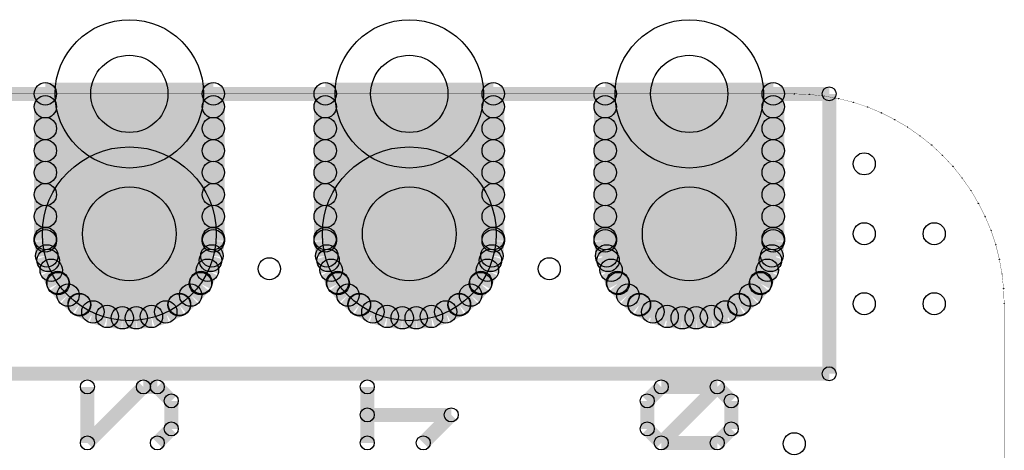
# Model space of a CAD drawing. Extents: x 0 to 26.8, y 0 to 19.7.
# Tile 12 of 12: x 17.9 to 26.8, y 15.8 to 19.7. Entities that reach past the tile are written whole.
import ezdxf

# ---------------------------------------------------------------- set-up
doc = ezdxf.new("R2010")
doc.units = 0
doc.layers.get('0').update_dxf_attribs({"linetype": 'CONTINUOUS'})
for name, color, linetype in [('SEEEDSTUDIOXIAONRF52840V1_1_GBO', 7, 'CONTINUOUS'), ('SEEEDSTUDIOXIAONRF52840V1_1_GBS', 6, 'CONTINUOUS'), ('SEEEDSTUDIOXIAONRF52840V1_1_TXT', 12, 'CONTINUOUS')]:
    doc.layers.add(name, color=color, linetype=linetype)

# ---------------------------------------------------------------- blocks, each defined once
blk = doc.blocks.new('ROUND_3')
blk.add_circle((0, 0), 0.0635)
blk = doc.blocks.new('ROUND_1')
blk.add_circle((0, 0), 0.00127)
blk = doc.blocks.new('CUSTOM_25')
for points in [[(-0.788668, 0.326678), (-0.326676, 0.788668), (0.788668, 0.326678), (0.326678, 0.788668)], [(-0.788668, 0.326676), (-0.788668, 0.326678), (0.788668, 0.326676), (0.788668, 0.326678)], [(-0.788668, -0.326676), (-0.788668, 0.326676), (0.788668, -0.326676), (0.788668, 0.326676)], [(-0.788666, -0.326678), (-0.788668, -0.326676), (0.788668, -0.326678), (0.788668, -0.326676)], [(-0.326678, -0.788668), (-0.788666, -0.326678), (0.326676, -0.788668), (0.788668, -0.326678)]]:
    blk.add_solid(points)
blk = doc.blocks.new('ROUND_26')
blk.add_circle((0, 0), 0.7887)
blk = doc.blocks.new('ROUND_27')
blk.add_circle((0, 0), 0.6731)
blk = doc.blocks.new('ROUND_18')
blk.add_circle((0, 0), 0.1016)
blk = doc.blocks.new('ROUND_85')
blk.add_circle((0, 0), 0.1003)
blk = doc.blocks.new('ROUND_86')
blk.add_circle((0, 0), 0.3505)
blk = doc.blocks.new('ROUND_87')
blk.add_circle((0, 0), 0.4254)

msp = doc.modelspace()

# ---------------------------------------------------------------- linework, layer by layer
at = {"layer": 'SEEEDSTUDIOXIAONRF52840V1_1_GBO'}
for points, const_width in [([(7.4295, 19.0627), (25.2095, 19.0627)], 0.127), ([(25.2095, 19.0627), (25.2095, 16.5227)], 0.127), ([(24.892, 19.0627), (7.747, 19.0627)], 0.00254), ([(25.02916, 19.05762), (24.892, 19.0627)], 0.00254), ([(25.16378, 19.04238), (25.02916, 19.05762)], 0.00254), ([(25.29586, 19.01952), (25.16378, 19.04238)], 0.00254), ([(25.42794, 18.9865), (25.29586, 19.01952)], 0.00254), ([(25.55748, 18.94332), (25.42794, 18.9865)], 0.00254), ([(25.68448, 18.88998), (25.55748, 18.94332)], 0.00254), ([(25.80386, 18.82902), (25.68448, 18.88998)], 0.00254), ([(25.9207, 18.76044), (25.80386, 18.82902)], 0.00254), ([(26.03246, 18.6817), (25.9207, 18.76044)], 0.00254), ([(26.13914, 18.59788), (26.03246, 18.6817)], 0.00254), ([(26.2382, 18.5039), (26.13914, 18.59788)], 0.00254), ([(26.33218, 18.40484), (26.2382, 18.5039)], 0.00254), ([(26.416, 18.29816), (26.33218, 18.40484)], 0.00254), ([(26.49474, 18.1864), (26.416, 18.29816)], 0.00254), ([(26.56332, 18.06956), (26.49474, 18.1864)], 0.00254), ([(26.62428, 17.95018), (26.56332, 18.06956)], 0.00254), ([(26.67762, 17.82318), (26.62428, 17.95018)], 0.00254), ([(26.7208, 17.69364), (26.67762, 17.82318)], 0.00254), ([(26.75382, 17.56156), (26.7208, 17.69364)], 0.00254), ([(26.77668, 17.42948), (26.75382, 17.56156)], 0.00254), ([(26.79192, 17.29486), (26.77668, 17.42948)], 0.00254), ([(26.797, 17.1577), (26.79192, 17.29486)], 0.00254), ([(26.797, 3.1877), (26.797, 17.1577)], 0.00254), ([(25.2095, 16.5227), (7.4295, 16.5227)], 0.127), ([(18.4785, 15.89532), (18.9865, 16.40332)], 0.127), ([(18.4785, 15.89532), (18.4785, 16.40332)], 0.127), ([(18.9865, 16.40332), (19.1135, 16.40332)], 0.127), ([(19.1135, 16.40332), (19.2405, 16.27632)], 0.127), ([(21.0185, 16.40332), (21.0185, 15.89532)], 0.127), ([(23.6855, 16.40332), (23.5585, 16.27632)], 0.127), ([(23.6855, 15.89532), (24.1935, 16.40332)], 0.127), ([(24.1935, 16.40332), (23.6855, 16.40332)], 0.127), ([(24.3205, 16.27632), (24.1935, 16.40332)], 0.127), ([(19.2405, 16.27632), (19.2405, 16.02232)], 0.127), ([(23.5585, 16.27632), (23.5585, 16.02232)], 0.127), ([(24.3205, 16.02232), (24.3205, 16.27632)], 0.127), ([(21.0185, 16.14932), (21.7805, 16.14932)], 0.127), ([(21.7805, 16.14932), (21.5265, 15.89532)], 0.127), ([(19.2405, 16.02232), (19.1135, 15.89532)], 0.127), ([(23.5585, 16.02232), (23.6855, 15.89532)], 0.127), ([(24.1935, 15.89532), (24.3205, 16.02232)], 0.127), ([(23.6855, 15.89532), (24.1935, 15.89532)], 0.127)]:
    msp.add_lwpolyline(points, dxfattribs=dict(at, const_width=const_width))
at = {"layer": 'SEEEDSTUDIOXIAONRF52840V1_1_GBS'}
for points, const_width in [([(18.0975, 19.0627), (19.6215, 19.0627)], 0.2032), ([(18.0975, 17.7292), (18.0975, 19.0627)], 0.2032), ([(19.6215, 19.0627), (19.6215, 17.7292)], 0.2032), ([(22.1615, 19.0627), (20.6375, 19.0627)], 0.2032), ([(20.6375, 19.0627), (20.6375, 17.7292)], 0.2032), ([(22.1615, 17.7292), (22.1615, 19.0627)], 0.2032), ([(24.7015, 19.0627), (23.1775, 19.0627)], 0.2032), ([(23.1775, 19.0627), (23.1775, 17.7292)], 0.2032), ([(24.7015, 17.7292), (24.7015, 19.0627)], 0.2032), ([(24.892, 19.0627), (7.747, 19.0627)], 0.00254), ([(19.6215, 18.94586), (18.0975, 18.94586)], 0.2032), ([(20.6375, 18.94586), (22.1615, 18.94586)], 0.2032), ([(24.7015, 18.94586), (23.1775, 18.94586)], 0.2032), ([(25.02916, 19.05762), (24.892, 19.0627)], 0.00254), ([(25.16378, 19.04238), (25.02916, 19.05762)], 0.00254), ([(25.29586, 19.01952), (25.16378, 19.04238)], 0.00254), ([(25.42794, 18.9865), (25.29586, 19.01952)], 0.00254), ([(25.55748, 18.94332), (25.42794, 18.9865)], 0.00254), ([(25.68448, 18.88998), (25.55748, 18.94332)], 0.00254), ([(25.80386, 18.82902), (25.68448, 18.88998)], 0.00254), ([(18.0975, 18.74774), (19.6215, 18.74774)], 0.2032), ([(22.1615, 18.74774), (20.6375, 18.74774)], 0.2032), ([(23.1775, 18.74774), (24.7015, 18.74774)], 0.2032), ([(25.9207, 18.76044), (25.80386, 18.82902)], 0.00254), ([(26.03246, 18.6817), (25.9207, 18.76044)], 0.00254), ([(26.13914, 18.59788), (26.03246, 18.6817)], 0.00254), ([(19.6215, 18.54708), (18.0975, 18.54708)], 0.2032), ([(20.6375, 18.54708), (22.1615, 18.54708)], 0.2032), ([(24.7015, 18.54708), (23.1775, 18.54708)], 0.2032), ([(26.2382, 18.5039), (26.13914, 18.59788)], 0.00254), ([(26.33218, 18.40484), (26.2382, 18.5039)], 0.00254), ([(18.0975, 18.34896), (19.6215, 18.34896)], 0.2032), ([(22.1615, 18.34896), (20.6375, 18.34896)], 0.2032), ([(23.1775, 18.34896), (24.7015, 18.34896)], 0.2032), ([(26.416, 18.29816), (26.33218, 18.40484)], 0.00254), ([(19.6215, 18.1483), (18.0975, 18.1483)], 0.2032), ([(20.6375, 18.1483), (22.1615, 18.1483)], 0.2032), ([(24.7015, 18.1483), (23.1775, 18.1483)], 0.2032), ([(26.49474, 18.1864), (26.416, 18.29816)], 0.00254), ([(26.56332, 18.06956), (26.49474, 18.1864)], 0.00254), ([(18.0975, 17.95018), (19.6215, 17.95018)], 0.2032), ([(22.1615, 17.95018), (20.6375, 17.95018)], 0.2032), ([(23.1775, 17.95018), (24.7015, 17.95018)], 0.2032), ([(26.62428, 17.95018), (26.56332, 18.06956)], 0.00254), ([(26.67762, 17.82318), (26.62428, 17.95018)], 0.00254), ([(19.6215, 17.74952), (18.0975, 17.74952)], 0.2032), ([(18.1102, 17.59204), (18.0975, 17.7292)], 0.2032), ([(19.6215, 17.7292), (19.6088, 17.59204)], 0.2032), ([(20.6375, 17.74952), (22.1615, 17.74952)], 0.2032), ([(20.6375, 17.7292), (20.6502, 17.59204)], 0.2032), ([(22.1488, 17.59204), (22.1615, 17.7292)], 0.2032), ([(24.7015, 17.74952), (23.1775, 17.74952)], 0.2032), ([(23.1775, 17.7292), (23.1902, 17.59204)], 0.2032), ([(24.6888, 17.59204), (24.7015, 17.7292)], 0.2032), ([(26.7208, 17.69364), (26.67762, 17.82318)], 0.00254), ([(18.15084, 17.4625), (18.1102, 17.59204)], 0.2032), ([(19.6088, 17.59204), (19.56816, 17.4625)], 0.2032), ([(20.6502, 17.59204), (20.69084, 17.4625)], 0.2032), ([(22.10816, 17.4625), (22.1488, 17.59204)], 0.2032), ([(23.1902, 17.59204), (23.23084, 17.4625)], 0.2032), ([(24.64816, 17.4625), (24.6888, 17.59204)], 0.2032), ([(26.75382, 17.56156), (26.7208, 17.69364)], 0.00254), ([(18.1229, 17.5514), (19.5961, 17.5514)], 0.2032), ([(22.1361, 17.5514), (20.6629, 17.5514)], 0.2032), ([(23.2029, 17.5514), (24.6761, 17.5514)], 0.2032), ([(18.21434, 17.34058), (18.15084, 17.4625)], 0.2032), ([(19.56816, 17.4625), (19.50466, 17.34058)], 0.2032), ([(20.69084, 17.4625), (20.75434, 17.34058)], 0.2032), ([(22.04466, 17.34058), (22.10816, 17.4625)], 0.2032), ([(23.23084, 17.4625), (23.29434, 17.34058)], 0.2032), ([(24.58466, 17.34058), (24.64816, 17.4625)], 0.2032), ([(26.77668, 17.42948), (26.75382, 17.56156)], 0.00254), ([(19.50974, 17.35074), (18.20926, 17.35074)], 0.2032), ([(18.30324, 17.23644), (18.21434, 17.34058)], 0.2032), ([(19.50466, 17.34058), (19.41576, 17.23644)], 0.2032), ([(20.74926, 17.35074), (22.04974, 17.35074)], 0.2032), ([(20.75434, 17.34058), (20.84324, 17.23644)], 0.2032), ([(21.95576, 17.23644), (22.04466, 17.34058)], 0.2032), ([(24.58974, 17.35074), (23.28926, 17.35074)], 0.2032), ([(23.29434, 17.34058), (23.38324, 17.23644)], 0.2032), ([(24.49576, 17.23644), (24.58466, 17.34058)], 0.2032), ([(26.79192, 17.29486), (26.77668, 17.42948)], 0.00254), ([(18.40738, 17.14754), (18.30324, 17.23644)], 0.2032), ([(19.41576, 17.23644), (19.31162, 17.14754)], 0.2032), ([(20.84324, 17.23644), (20.94738, 17.14754)], 0.2032), ([(21.85162, 17.14754), (21.95576, 17.23644)], 0.2032), ([(23.38324, 17.23644), (23.48738, 17.14754)], 0.2032), ([(24.39162, 17.14754), (24.49576, 17.23644)], 0.2032), ([(18.40484, 17.15262), (19.31416, 17.15262)], 0.2032), ([(18.5293, 17.08404), (18.40738, 17.14754)], 0.2032), ([(19.31162, 17.14754), (19.1897, 17.08404)], 0.2032), ([(21.85416, 17.15262), (20.94484, 17.15262)], 0.2032), ([(20.94738, 17.14754), (21.0693, 17.08404)], 0.2032), ([(21.7297, 17.08404), (21.85162, 17.14754)], 0.2032), ([(23.48484, 17.15262), (24.39416, 17.15262)], 0.2032), ([(23.48738, 17.14754), (23.6093, 17.08404)], 0.2032), ([(24.2697, 17.08404), (24.39162, 17.14754)], 0.2032), ([(26.797, 17.1577), (26.79192, 17.29486)], 0.00254), ([(18.65884, 17.0434), (18.5293, 17.08404)], 0.2032), ([(19.1897, 17.08404), (19.06016, 17.0434)], 0.2032), ([(21.0693, 17.08404), (21.19884, 17.0434)], 0.2032), ([(21.60016, 17.0434), (21.7297, 17.08404)], 0.2032), ([(23.6093, 17.08404), (23.73884, 17.0434)], 0.2032), ([(24.14016, 17.0434), (24.2697, 17.08404)], 0.2032), ([(26.797, 3.1877), (26.797, 17.1577)], 0.00254), ([(18.796, 17.0307), (18.65884, 17.0434)], 0.2032), ([(18.923, 17.0307), (18.796, 17.0307)], 0.2032), ([(19.06016, 17.0434), (18.923, 17.0307)], 0.2032), ([(21.19884, 17.0434), (21.336, 17.0307)], 0.2032), ([(21.336, 17.0307), (21.463, 17.0307)], 0.2032), ([(21.463, 17.0307), (21.60016, 17.0434)], 0.2032), ([(23.73884, 17.0434), (23.876, 17.0307)], 0.2032), ([(23.876, 17.0307), (24.003, 17.0307)], 0.2032), ([(24.003, 17.0307), (24.14016, 17.0434)], 0.2032)]:
    msp.add_lwpolyline(points, dxfattribs=dict(at, const_width=const_width))

# ---------------------------------------------------------------- block references
at = {"layer": 'SEEEDSTUDIOXIAONRF52840V1_1_GBO'}
for name, p in [('ROUND_3', (25.2095, 19.0627)), ('ROUND_1', (24.892, 19.0627)), ('ROUND_1', (25.02916, 19.05762)), ('ROUND_1', (25.16378, 19.04238)), ('ROUND_1', (25.29586, 19.01952)), ('ROUND_1', (25.42794, 18.9865)), ('ROUND_1', (25.55748, 18.94332)), ('ROUND_1', (25.68448, 18.88998)), ('ROUND_1', (25.80386, 18.82902)), ('ROUND_1', (25.9207, 18.76044)), ('ROUND_1', (26.03246, 18.6817)), ('ROUND_1', (26.13914, 18.59788)), ('ROUND_1', (26.2382, 18.5039)), ('ROUND_1', (26.33218, 18.40484)), ('ROUND_1', (26.416, 18.29816)), ('ROUND_1', (26.49474, 18.1864)), ('ROUND_1', (26.56332, 18.06956)), ('ROUND_1', (26.62428, 17.95018)), ('ROUND_1', (26.67762, 17.82318)), ('ROUND_1', (26.7208, 17.69364)), ('ROUND_1', (26.75382, 17.56156)), ('ROUND_1', (26.77668, 17.42948)), ('ROUND_1', (26.79192, 17.29486)), ('ROUND_1', (26.797, 17.1577)), ('ROUND_1', (26.797, 17.1577)), ('ROUND_3', (25.2095, 16.5227)), ('ROUND_3', (18.4785, 16.40332)), ('ROUND_3', (18.9865, 16.40332)), ('ROUND_3', (19.1135, 16.40332)), ('ROUND_3', (21.0185, 16.40332)), ('ROUND_3', (23.6855, 16.40332)), ('ROUND_3', (24.1935, 16.40332)), ('ROUND_3', (24.1935, 16.40332)), ('ROUND_3', (19.2405, 16.27632)), ('ROUND_3', (23.5585, 16.27632)), ('ROUND_3', (24.3205, 16.27632)), ('ROUND_3', (21.0185, 16.14932)), ('ROUND_3', (21.7805, 16.14932)), ('ROUND_3', (19.2405, 16.02232)), ('ROUND_3', (23.5585, 16.02232)), ('ROUND_3', (23.5585, 16.02232)), ('ROUND_3', (24.3205, 16.02232)), ('ROUND_3', (18.4785, 15.89532)), ('ROUND_3', (18.4785, 15.89532)), ('ROUND_3', (19.1135, 15.89532)), ('ROUND_3', (21.0185, 15.89532)), ('ROUND_3', (21.5265, 15.89532)), ('ROUND_3', (23.6855, 15.89532)), ('ROUND_3', (23.6855, 15.89532)), ('ROUND_3', (24.1935, 15.89532))]:
    msp.add_blockref(name, p, dxfattribs=at)
at = {"layer": 'SEEEDSTUDIOXIAONRF52840V1_1_GBS'}
for name, p in [('ROUND_27', (18.8595, 19.0627)), ('ROUND_27', (21.3995, 19.0627)), ('ROUND_27', (23.9395, 19.0627)), ('ROUND_18', (18.0975, 19.0627)), ('ROUND_18', (18.0975, 19.0627)), ('ROUND_18', (19.6215, 19.0627)), ('ROUND_18', (20.6375, 19.0627)), ('ROUND_18', (22.1615, 19.0627)), ('ROUND_18', (23.1775, 19.0627)), ('ROUND_18', (24.7015, 19.0627)), ('ROUND_18', (24.7015, 19.0627)), ('ROUND_18', (18.0975, 18.94586)), ('ROUND_18', (19.6215, 18.94586)), ('ROUND_18', (20.6375, 18.94586)), ('ROUND_18', (22.1615, 18.94586)), ('ROUND_18', (23.1775, 18.94586)), ('ROUND_18', (24.7015, 18.94586)), ('ROUND_1', (24.892, 19.0627)), ('ROUND_1', (25.02916, 19.05762)), ('ROUND_1', (25.16378, 19.04238)), ('ROUND_1', (25.29586, 19.01952)), ('ROUND_1', (25.42794, 18.9865)), ('ROUND_1', (25.55748, 18.94332)), ('ROUND_1', (25.68448, 18.88998)), ('ROUND_18', (18.0975, 18.74774)), ('ROUND_18', (19.6215, 18.74774)), ('ROUND_18', (20.6375, 18.74774)), ('ROUND_18', (22.1615, 18.74774)), ('ROUND_18', (23.1775, 18.74774)), ('ROUND_18', (24.7015, 18.74774)), ('ROUND_1', (25.80386, 18.82902)), ('ROUND_1', (25.9207, 18.76044)), ('ROUND_1', (26.03246, 18.6817)), ('ROUND_18', (18.0975, 18.54708)), ('ROUND_18', (19.6215, 18.54708)), ('ROUND_18', (20.6375, 18.54708)), ('ROUND_18', (22.1615, 18.54708)), ('ROUND_18', (23.1775, 18.54708)), ('ROUND_18', (24.7015, 18.54708)), ('ROUND_1', (26.13914, 18.59788)), ('ROUND_26', (18.8595, 17.7927)), ('ROUND_26', (21.3995, 17.7927)), ('CUSTOM_25', (23.9395, 17.7927)), ('ROUND_1', (26.2382, 18.5039)), ('ROUND_18', (18.0975, 18.34896)), ('ROUND_18', (19.6215, 18.34896)), ('ROUND_18', (20.6375, 18.34896)), ('ROUND_18', (22.1615, 18.34896)), ('ROUND_18', (23.1775, 18.34896)), ('ROUND_18', (24.7015, 18.34896)), ('ROUND_1', (26.33218, 18.40484)), ('ROUND_18', (18.0975, 18.1483)), ('ROUND_18', (19.6215, 18.1483)), ('ROUND_18', (20.6375, 18.1483)), ('ROUND_18', (22.1615, 18.1483)), ('ROUND_18', (23.1775, 18.1483)), ('ROUND_18', (24.7015, 18.1483)), ('ROUND_1', (26.416, 18.29816)), ('ROUND_1', (26.49474, 18.1864)), ('ROUND_18', (18.0975, 17.95018)), ('ROUND_18', (19.6215, 17.95018)), ('ROUND_18', (20.6375, 17.95018)), ('ROUND_18', (22.1615, 17.95018)), ('ROUND_18', (23.1775, 17.95018)), ('ROUND_18', (24.7015, 17.95018)), ('ROUND_1', (26.56332, 18.06956)), ('ROUND_1', (26.62428, 17.95018)), ('ROUND_18', (18.0975, 17.74952)), ('ROUND_18', (18.0975, 17.7292)), ('ROUND_18', (19.6215, 17.74952)), ('ROUND_18', (19.6215, 17.7292)), ('ROUND_18', (20.6375, 17.74952)), ('ROUND_18', (20.6375, 17.7292)), ('ROUND_18', (22.1615, 17.74952)), ('ROUND_18', (22.1615, 17.7292)), ('ROUND_18', (23.1775, 17.74952)), ('ROUND_18', (23.1775, 17.7292)), ('ROUND_18', (24.7015, 17.74952)), ('ROUND_18', (24.7015, 17.7292)), ('ROUND_1', (26.67762, 17.82318)), ('ROUND_18', (18.1102, 17.59204)), ('ROUND_18', (19.6088, 17.59204)), ('ROUND_18', (20.6502, 17.59204)), ('ROUND_18', (22.1488, 17.59204)), ('ROUND_18', (22.1488, 17.59204)), ('ROUND_18', (23.1902, 17.59204)), ('ROUND_18', (24.6888, 17.59204)), ('ROUND_1', (26.7208, 17.69364)), ('ROUND_18', (18.1229, 17.5514)), ('ROUND_18', (19.5961, 17.5514)), ('ROUND_18', (20.6629, 17.5514)), ('ROUND_18', (22.1361, 17.5514)), ('ROUND_18', (23.2029, 17.5514)), ('ROUND_18', (24.6761, 17.5514)), ('ROUND_18', (18.15084, 17.4625)), ('ROUND_18', (19.56816, 17.4625)), ('ROUND_18', (20.69084, 17.4625)), ('ROUND_18', (22.10816, 17.4625)), ('ROUND_18', (23.23084, 17.4625)), ('ROUND_18', (24.64816, 17.4625)), ('ROUND_1', (26.75382, 17.56156)), ('ROUND_18', (18.20926, 17.35074)), ('ROUND_18', (18.21434, 17.34058)), ('ROUND_18', (19.50466, 17.34058)), ('ROUND_18', (19.50974, 17.35074)), ('ROUND_18', (20.74926, 17.35074)), ('ROUND_18', (20.75434, 17.34058)), ('ROUND_18', (22.04466, 17.34058)), ('ROUND_18', (22.04974, 17.35074)), ('ROUND_18', (23.28926, 17.35074)), ('ROUND_18', (23.29434, 17.34058)), ('ROUND_18', (24.58466, 17.34058)), ('ROUND_18', (24.58974, 17.35074)), ('ROUND_1', (26.77668, 17.42948)), ('ROUND_18', (18.30324, 17.23644)), ('ROUND_18', (19.41576, 17.23644)), ('ROUND_18', (20.84324, 17.23644)), ('ROUND_18', (21.95576, 17.23644)), ('ROUND_18', (23.38324, 17.23644)), ('ROUND_18', (24.49576, 17.23644)), ('ROUND_18', (18.40484, 17.15262)), ('ROUND_18', (18.40738, 17.14754)), ('ROUND_18', (19.31162, 17.14754)), ('ROUND_18', (19.31416, 17.15262)), ('ROUND_18', (20.94484, 17.15262)), ('ROUND_18', (20.94738, 17.14754)), ('ROUND_18', (21.85162, 17.14754)), ('ROUND_18', (21.85416, 17.15262)), ('ROUND_18', (23.48484, 17.15262)), ('ROUND_18', (23.48738, 17.14754)), ('ROUND_18', (24.39162, 17.14754)), ('ROUND_18', (24.39416, 17.15262)), ('ROUND_1', (26.79192, 17.29486)), ('ROUND_18', (18.5293, 17.08404)), ('ROUND_18', (19.1897, 17.08404)), ('ROUND_18', (21.0693, 17.08404)), ('ROUND_18', (21.7297, 17.08404)), ('ROUND_18', (23.6093, 17.08404)), ('ROUND_18', (24.2697, 17.08404)), ('ROUND_1', (26.797, 17.1577)), ('ROUND_18', (18.65884, 17.0434)), ('ROUND_18', (18.796, 17.0307)), ('ROUND_18', (18.923, 17.0307)), ('ROUND_18', (19.06016, 17.0434)), ('ROUND_18', (21.19884, 17.0434)), ('ROUND_18', (21.336, 17.0307)), ('ROUND_18', (21.463, 17.0307)), ('ROUND_18', (21.60016, 17.0434)), ('ROUND_18', (23.73884, 17.0434)), ('ROUND_18', (23.876, 17.0307)), ('ROUND_18', (24.003, 17.0307)), ('ROUND_18', (24.14016, 17.0434))]:
    msp.add_blockref(name, p, dxfattribs=at)
at = {"layer": 'SEEEDSTUDIOXIAONRF52840V1_1_TXT'}
for name, p in [('ROUND_86', (18.8595, 19.0627)), ('ROUND_86', (21.3995, 19.0627)), ('ROUND_86', (23.9395, 19.0627)), ('ROUND_85', (25.527, 18.4277)), ('ROUND_87', (18.8595, 17.7927)), ('ROUND_87', (21.3995, 17.7927)), ('ROUND_87', (23.9395, 17.7927)), ('ROUND_85', (25.527, 17.7927)), ('ROUND_85', (26.162, 17.7927)), ('ROUND_85', (20.1295, 17.4752)), ('ROUND_85', (22.6695, 17.4752)), ('ROUND_85', (25.527, 17.1577)), ('ROUND_85', (26.162, 17.1577)), ('ROUND_85', (24.892, 15.8877))]:
    msp.add_blockref(name, p, dxfattribs=at)

doc.saveas('drawing.dxf')
